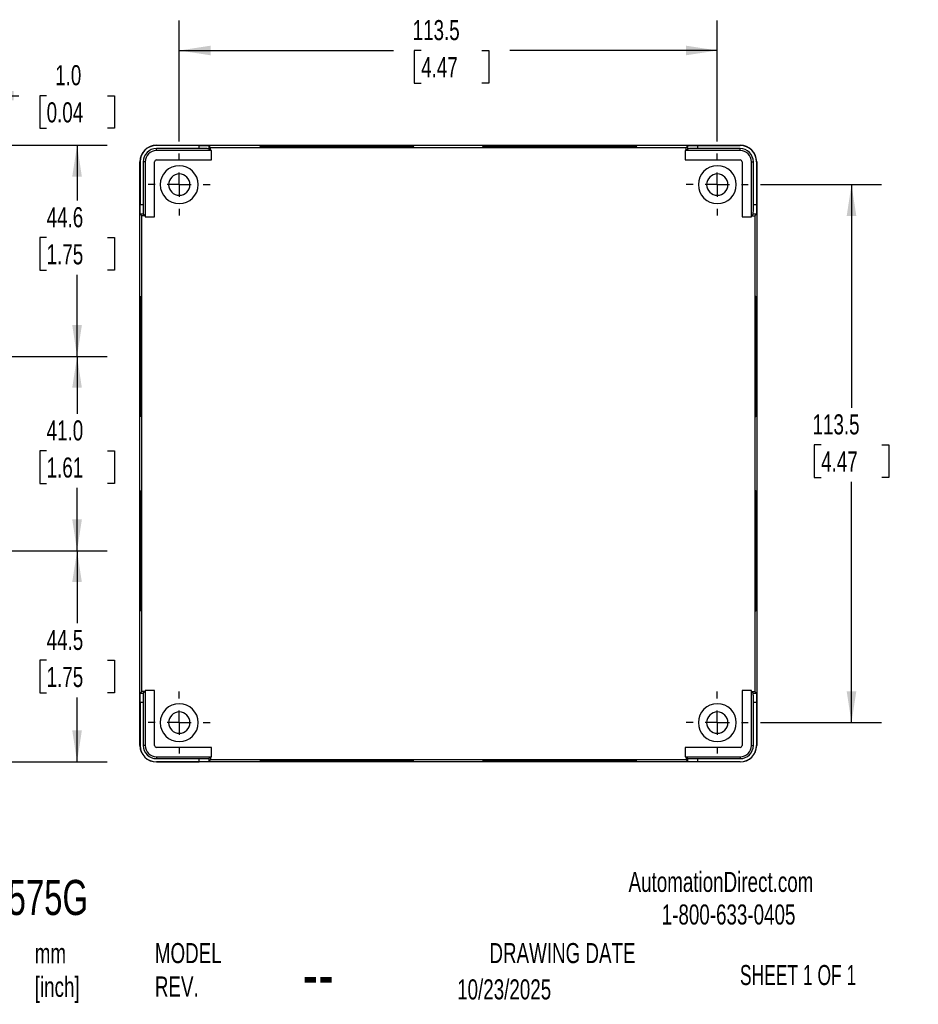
# Model space of a CAD drawing. Header units: millimetres. Extents: x 0 to 543, y 0 to 413.
# Tile 2 of 3: x 353 to 543, y 14 to 222. Entities that reach past the tile are written whole.
import ezdxf

# ---------------------------------------------------------------- set-up
doc = ezdxf.new("R2010")
doc.units = ezdxf.units.MM
doc.header["$LTSCALE"] = 2
doc.linetypes.add('CENTERX2', pattern=[20.32, 12.7, -2.54, 2.54, -2.54])
doc.layers.add('CENTER', color=40, linetype='CENTERX2')
doc.layers.add('DIMENSIONS', color=140, linetype='Continuous', lineweight=25)
doc.layers.add('TEXT', color=140, linetype='Continuous', lineweight=25)
doc.styles.add('SLDTEXTSTYLE0', font='TXT', dxfattribs={"width": 0.7})
doc.styles.add('SLDTEXTSTYLE1', font='TXT', dxfattribs={"width": 0.65})
doc.dimstyles.new('SLDDIMSTYLE0', dxfattribs={"dimtxt": 4.316016, "dimasz": 6.604, "dimexe": 0, "dimexo": 0.0625, "dimgap": 1.079004, "dimtad": 0, "dimtih": 1, "dimtoh": 1, "dimdec": 1, "dimrnd": 1e-09, "dimzin": 12, "dimdsep": 46, "dimtxsty": 'SLDTEXTSTYLE0', "dimsah": 1, "dimcen": 0.09, "dimadec": 0, "dimazin": 3, "dimtfac": 1, "dimtdec": 1, "dimtofl": 0, "dimtmove": 0, "dimatfit": 3, "dimfxl": 0, "dimfrac": 2, "dimtolj": 1, "dimtzin": 12, "dimarcsym": 0})
doc.dimstyles.new('SLDDIMSTYLE1', dxfattribs={"dimtxt": 4.316016, "dimasz": 6.604, "dimexe": 0, "dimexo": 0.0625, "dimgap": 1.079004, "dimtad": 0, "dimtih": 1, "dimtoh": 1, "dimdec": 1, "dimrnd": 1e-09, "dimzin": 4, "dimdsep": 46, "dimtxsty": 'SLDTEXTSTYLE0', "dimsah": 1, "dimcen": 0.09, "dimadec": 0, "dimazin": 1, "dimtfac": 1, "dimtdec": 1, "dimtofl": 0, "dimtmove": 0, "dimatfit": 3, "dimfxl": 0, "dimfrac": 2, "dimtolj": 1, "dimtzin": 12, "dimarcsym": 0})
doc.dimstyles.new('SLDDIMSTYLE2', dxfattribs={"dimtxt": 4.316016, "dimasz": 6.604, "dimexe": 0, "dimexo": 0.0625, "dimgap": 1.079004, "dimtad": 0, "dimtih": 1, "dimtoh": 1, "dimdec": 1, "dimrnd": 1e-09, "dimzin": 4, "dimdsep": 46, "dimtxsty": 'SLDTEXTSTYLE0', "dimsah": 1, "dimcen": 0.09, "dimadec": 0, "dimazin": 1, "dimtfac": 1, "dimtdec": 1, "dimtmove": 0, "dimatfit": 0, "dimfxl": 0, "dimfrac": 2, "dimtolj": 1, "dimtzin": 12, "dimarcsym": 0})

# ---------------------------------------------------------------- blocks, each defined once
blk = doc.blocks.new('_D_4')
at = {"layer": 'DIMENSIONS'}
for p, q in [((297.6, 195.03), (371.41, 195.03)), ((365.06, 195.03), (365.06, 183.38)), ((358.64, 175.55), (357.2, 175.55)), ((357.2, 175.55), (357.2, 168.69)), ((371.47, 175.55), (372.92, 175.55)), ((372.92, 175.55), (372.92, 168.69)), ((357.2, 168.69), (358.64, 168.69)), ((372.92, 168.69), (371.47, 168.69)), ((365.06, 150.48), (365.06, 167.73)), ((335.35, 150.48), (371.41, 150.48))]:
    blk.add_line(p, q, dxfattribs=at)
for points in [[(365.06, 195.03), (364.04, 188.43), (366.07, 188.43)], [(365.06, 150.48), (366.07, 157.09), (364.04, 157.09)]]:
    blk.add_solid(points, dxfattribs=at)
at = {"layer": 'DIMENSIONS', "char_height": 4.233, "attachment_point": 1, "style": 'SLDTEXTSTYLE0'}
for s, insert in [('44.6', (358.64, 181.97)), ('1.75', (358.64, 174.15))]:
    blk.add_mtext(s, dxfattribs=dict(at, insert=insert))
blk = doc.blocks.new('_D_5')
at = {"layer": 'DIMENSIONS'}
for p, q in [((335.35, 150.48), (371.41, 150.48)), ((365.06, 150.48), (365.06, 138.4)), ((358.64, 130.57), (357.2, 130.57)), ((357.2, 130.57), (357.2, 123.71)), ((371.47, 130.57), (372.92, 130.57)), ((372.92, 130.57), (372.92, 123.71)), ((357.2, 123.71), (358.64, 123.71)), ((365.06, 109.48), (365.06, 122.75)), ((372.92, 123.71), (371.47, 123.71)), ((335.35, 109.48), (371.41, 109.48))]:
    blk.add_line(p, q, dxfattribs=at)
for points in [[(365.06, 150.48), (364.04, 143.88), (366.07, 143.88)], [(365.06, 109.48), (366.07, 116.09), (364.04, 116.09)]]:
    blk.add_solid(points, dxfattribs=at)
at = {"layer": 'DIMENSIONS', "char_height": 4.233, "attachment_point": 1, "style": 'SLDTEXTSTYLE0'}
for s, insert in [('41.0', (358.64, 137)), ('1.61', (358.64, 129.17))]:
    blk.add_mtext(s, dxfattribs=dict(at, insert=insert))
blk = doc.blocks.new('_D_6')
at = {"layer": 'DIMENSIONS'}
for p, q in [((335.35, 109.48), (371.41, 109.48)), ((365.06, 109.48), (365.06, 94.2)), ((358.64, 86.38), (357.2, 86.38)), ((357.2, 86.38), (357.2, 79.52)), ((371.47, 86.38), (372.92, 86.38)), ((372.92, 86.38), (372.92, 79.52)), ((357.2, 79.52), (358.64, 79.52)), ((372.92, 79.52), (371.47, 79.52)), ((365.06, 64.98), (365.06, 78.55)), ((297.6, 64.98), (371.41, 64.98))]:
    blk.add_line(p, q, dxfattribs=at)
for points in [[(365.06, 109.48), (364.04, 102.88), (366.07, 102.88)], [(365.06, 64.98), (366.07, 71.59), (364.04, 71.59)]]:
    blk.add_solid(points, dxfattribs=at)
at = {"layer": 'DIMENSIONS', "char_height": 4.233, "attachment_point": 1, "style": 'SLDTEXTSTYLE0'}
for s, insert in [('44.5', (358.64, 92.8)), ('1.75', (358.64, 84.98))]:
    blk.add_mtext(s, dxfattribs=dict(at, insert=insert))
blk = doc.blocks.new('_D_7')
at = {"layer": 'DIMENSIONS'}
for p, q in [((344.06, 182.68), (344.06, 211.85)), ((345.06, 194.07), (345.06, 211.85)), ((344.06, 205.5), (331.36, 205.5)), ((345.06, 205.5), (352.8, 205.5)), ((358.64, 205.5), (357.2, 205.5)), ((357.2, 205.5), (357.2, 198.64)), ((371.47, 205.5), (372.92, 205.5)), ((372.92, 205.5), (372.92, 198.64)), ((357.2, 198.64), (358.64, 198.64)), ((372.92, 198.64), (371.47, 198.64))]:
    blk.add_line(p, q, dxfattribs=at)
for points in [[(344.06, 205.5), (337.45, 206.52), (337.45, 204.49)], [(345.06, 205.5), (351.66, 204.49), (351.66, 206.52)]]:
    blk.add_solid(points, dxfattribs=at)
at = {"layer": 'DIMENSIONS', "char_height": 4.233, "attachment_point": 1, "style": 'SLDTEXTSTYLE0'}
for s, insert in [('1.0', (360.44, 211.93)), ('0.04', (358.64, 204.1))]:
    blk.add_mtext(s, dxfattribs=dict(at, insert=insert))
blk = doc.blocks.new('_D_11')
at = {"layer": 'DIMENSIONS'}
for p, q in [((386.61, 195.81), (386.61, 221.38)), ((500.11, 195.81), (500.11, 221.38)), ((386.61, 215.03), (431.79, 215.03)), ((437.64, 215.03), (436.19, 215.03)), ((436.19, 215.03), (436.19, 208.17)), ((450.47, 215.03), (451.92, 215.03)), ((451.92, 215.03), (451.92, 208.17)), ((500.11, 215.03), (456.31, 215.03)), ((436.19, 208.17), (437.64, 208.17)), ((451.92, 208.17), (450.47, 208.17))]:
    blk.add_line(p, q, dxfattribs=at)
for points in [[(386.61, 215.03), (393.22, 214.02), (393.22, 216.05)], [(500.11, 215.03), (493.51, 216.05), (493.51, 214.02)]]:
    blk.add_solid(points, dxfattribs=at)
at = {"layer": 'DIMENSIONS', "char_height": 4.233, "attachment_point": 1, "style": 'SLDTEXTSTYLE0'}
for s, insert in [('113.5', (435.85, 221.45)), ('4.47', (437.64, 213.63))]:
    blk.add_mtext(s, dxfattribs=dict(at, insert=insert))
blk = doc.blocks.new('_D_12')
at = {"layer": 'DIMENSIONS'}
for p, q in [((509.19, 186.73), (534.76, 186.73)), ((528.41, 186.73), (528.41, 139.67)), ((522, 131.84), (520.55, 131.84)), ((520.55, 131.84), (520.55, 124.98)), ((534.83, 131.84), (536.27, 131.84)), ((536.27, 131.84), (536.27, 124.98)), ((520.55, 124.98), (522, 124.98)), ((536.27, 124.98), (534.83, 124.98)), ((528.41, 73.23), (528.41, 124.02)), ((509.19, 73.23), (534.76, 73.23))]:
    blk.add_line(p, q, dxfattribs=at)
for points in [[(528.41, 186.73), (527.4, 180.13), (529.43, 180.13)], [(528.41, 73.23), (529.43, 79.84), (527.4, 79.84)]]:
    blk.add_solid(points, dxfattribs=at)
at = {"layer": 'DIMENSIONS', "char_height": 4.233, "attachment_point": 1, "style": 'SLDTEXTSTYLE0'}
for s, insert in [('113.5', (520.2, 138.27)), ('4.47', (522, 130.44))]:
    blk.add_mtext(s, dxfattribs=dict(at, insert=insert))
blk = doc.blocks.new('SW_CENTERMARKSYMBOL_4')
at = {"layer": 'CENTER', "color": 0}
for p, q in [((0, 5.08), (0, 6.54)), ((0, 0), (0, 2.54)), ((-5.08, 0), (-6.54, 0)), ((0, 0), (-2.54, 0)), ((0, 0), (0, -2.54)), ((0, 0), (2.54, 0)), ((5.08, 0), (6.54, 0)), ((0, -5.08), (0, -6.54))]:
    blk.add_line(p, q, dxfattribs=at)
blk = doc.blocks.new('SW_CENTERMARKSYMBOL_5')
at = {"layer": 'CENTER', "color": 0}
for p, q in [((0, 5.08), (0, 6.54)), ((0, 0), (0, 2.54)), ((-5.08, 0), (-6.54, 0)), ((0, 0), (-2.54, 0)), ((0, 0), (0, -2.54)), ((0, 0), (2.54, 0)), ((5.08, 0), (6.54, 0)), ((0, -5.08), (0, -6.54))]:
    blk.add_line(p, q, dxfattribs=at)
blk = doc.blocks.new('SW_CENTERMARKSYMBOL_6')
at = {"layer": 'CENTER', "color": 0}
for p, q in [((0, 5.08), (0, 6.54)), ((0, 0), (0, 2.54)), ((-5.08, 0), (-6.54, 0)), ((0, 0), (-2.54, 0)), ((0, 0), (0, -2.54)), ((0, 0), (2.54, 0)), ((5.08, 0), (6.54, 0)), ((0, -5.08), (0, -6.54))]:
    blk.add_line(p, q, dxfattribs=at)
blk = doc.blocks.new('SW_CENTERMARKSYMBOL_7')
at = {"layer": 'CENTER', "color": 0}
for p, q in [((0, 5.08), (0, 6.54)), ((0, 0), (0, 2.54)), ((-5.08, 0), (-6.54, 0)), ((0, 0), (-2.54, 0)), ((0, 0), (0, -2.54)), ((0, 0), (2.54, 0)), ((5.08, 0), (6.54, 0)), ((0, -5.08), (0, -6.54))]:
    blk.add_line(p, q, dxfattribs=at)

msp = doc.modelspace()

# ---------------------------------------------------------------- linework, layer by layer
for p, q in [((381.81, 195), (381.81, 195.03)), ((381.81, 195.03), (504.91, 195.03)), ((390.83, 195), (381.81, 195)), ((381.81, 193.93), (381.81, 194.33)), ((390.83, 194.33), (381.81, 194.33)), ((393.4, 193.93), (381.81, 193.93)), ((390.83, 194.33), (390.83, 195)), ((393.21, 194.6), (392.83, 194.98)), ((392.83, 194.98), (392.83, 194.31)), ((393.21, 193.94), (392.83, 194.31)), ((393.21, 193.94), (393.21, 194.6)), ((393.21, 194.6), (493.52, 194.6)), ((393.41, 193.94), (393.21, 193.94)), ((393.4, 193.93), (393.41, 193.94)), ((393.4, 191.95), (393.4, 193.93)), ((393.41, 191.94), (393.41, 193.94)), ((419.86, 194.76), (419.86, 194.96)), ((419.86, 194.67), (419.86, 194.7)), ((466.86, 194.76), (466.86, 194.96)), ((466.86, 194.67), (466.86, 194.7)), ((493.33, 193.93), (493.32, 193.94)), ((493.52, 193.94), (493.32, 193.94)), ((493.32, 193.94), (493.32, 191.94)), ((493.33, 193.93), (493.33, 191.95)), ((504.91, 193.93), (493.33, 193.93)), ((493.9, 194.98), (493.52, 194.6)), ((493.52, 193.94), (493.52, 194.6)), ((493.52, 193.94), (493.9, 194.31)), ((493.9, 194.31), (493.9, 194.98)), ((495.9, 195), (504.91, 195)), ((495.9, 195), (495.9, 194.33)), ((504.91, 194.33), (495.9, 194.33)), ((504.91, 195), (504.91, 195.03)), ((504.91, 193.93), (504.91, 194.33)), ((378.31, 68.43), (378.31, 191.53)), ((378.35, 191.53), (378.31, 191.53)), ((378.35, 191.53), (378.35, 182.51)), ((379.41, 191.53), (379.01, 191.53)), ((379.01, 191.53), (379.01, 182.51)), ((379.41, 191.53), (379.41, 179.95)), ((381.4, 179.95), (381.4, 191.53)), ((381.4, 191.53), (381.41, 191.53)), ((381.41, 179.94), (381.41, 191.53)), ((381.81, 191.95), (393.4, 191.95)), ((381.81, 191.95), (381.81, 191.94)), ((381.81, 191.94), (393.41, 191.94)), ((393.4, 191.95), (393.41, 191.94)), ((493.33, 191.95), (493.32, 191.94)), ((493.32, 191.94), (504.91, 191.94)), ((493.33, 191.95), (504.91, 191.95)), ((504.91, 191.95), (504.91, 191.94)), ((505.33, 191.53), (505.32, 191.53)), ((505.32, 191.53), (505.32, 179.94)), ((505.33, 191.53), (505.33, 179.95)), ((507.31, 179.95), (507.31, 191.53)), ((507.31, 191.53), (507.71, 191.53)), ((507.71, 182.51), (507.71, 191.53)), ((508.38, 191.53), (508.38, 182.51)), ((508.38, 191.53), (508.41, 191.53)), ((508.41, 191.53), (508.41, 68.43)), ((378.35, 182.51), (379.01, 182.51)), ((507.71, 182.51), (508.38, 182.51)), ((378.37, 180.51), (378.74, 180.14)), ((379.03, 180.51), (378.37, 180.51)), ((378.74, 79.82), (378.74, 180.14)), ((379.41, 180.14), (378.74, 180.14)), ((379.41, 180.14), (379.03, 180.51)), ((379.41, 180.14), (379.41, 179.94)), ((379.41, 179.95), (381.4, 179.95)), ((379.41, 179.95), (379.41, 179.94)), ((379.41, 179.94), (381.41, 179.94)), ((381.4, 179.95), (381.41, 179.94)), ((505.33, 179.95), (505.32, 179.94)), ((505.32, 179.94), (507.32, 179.94)), ((505.33, 179.95), (507.31, 179.95)), ((507.31, 179.95), (507.32, 179.94)), ((507.32, 180.14), (507.7, 180.51)), ((507.32, 179.94), (507.32, 180.14)), ((507.32, 180.14), (507.99, 180.14)), ((508.36, 180.51), (507.7, 180.51)), ((507.99, 180.14), (508.36, 180.51)), ((507.99, 180.14), (507.99, 79.82)), ((378.62, 150.48), (378.42, 150.48)), ((508.11, 150.48), (508.31, 150.48)), ((378.62, 109.48), (378.42, 109.48)), ((508.11, 109.48), (508.31, 109.48)), ((378.74, 79.82), (378.37, 79.45)), ((378.37, 79.45), (379.03, 79.45)), ((379.41, 79.82), (378.74, 79.82)), ((379.41, 79.82), (379.03, 79.45)), ((381.4, 80.02), (379.41, 80.02)), ((379.41, 80.02), (379.41, 68.43)), ((379.41, 80.02), (379.41, 79.82)), ((379.41, 80.02), (379.41, 80.02)), ((381.41, 80.02), (379.41, 80.02)), ((381.4, 68.43), (381.4, 80.02)), ((381.4, 80.02), (381.41, 80.02)), ((381.41, 68.43), (381.41, 80.02)), ((505.33, 80.02), (505.32, 80.02)), ((505.32, 80.02), (505.32, 68.43)), ((507.32, 80.02), (505.32, 80.02)), ((505.33, 80.02), (505.33, 68.43)), ((507.31, 80.02), (505.33, 80.02)), ((507.31, 68.43), (507.31, 80.02)), ((507.31, 80.02), (507.32, 80.02)), ((507.32, 79.82), (507.32, 80.02)), ((507.32, 79.82), (507.7, 79.45)), ((507.32, 79.82), (507.99, 79.82)), ((507.7, 79.45), (508.36, 79.45)), ((508.36, 79.45), (507.99, 79.82)), ((378.35, 77.45), (378.35, 68.43)), ((379.01, 77.45), (378.35, 77.45)), ((379.01, 77.45), (379.01, 68.43)), ((507.71, 68.43), (507.71, 77.45)), ((508.38, 77.45), (507.71, 77.45)), ((508.38, 77.45), (508.38, 68.43)), ((378.35, 68.43), (378.31, 68.43)), ((379.41, 68.43), (379.01, 68.43)), ((381.4, 68.43), (381.41, 68.43)), ((393.4, 68.02), (381.81, 68.02)), ((381.81, 68.02), (381.81, 68.02)), ((393.41, 68.02), (381.81, 68.02)), ((393.4, 66.03), (393.4, 68.02)), ((393.4, 68.02), (393.41, 68.02)), ((393.41, 66.02), (393.41, 68.02)), ((493.33, 68.02), (493.32, 68.02)), ((504.91, 68.02), (493.32, 68.02)), ((493.32, 68.02), (493.32, 66.02)), ((493.33, 68.02), (493.33, 66.03)), ((504.91, 68.02), (493.33, 68.02)), ((504.91, 68.02), (504.91, 68.02)), ((505.33, 68.43), (505.32, 68.43)), ((507.31, 68.43), (507.71, 68.43)), ((508.38, 68.43), (508.41, 68.43)), ((381.81, 66.03), (393.4, 66.03)), ((381.81, 66.03), (381.81, 65.63)), ((381.81, 65.63), (390.83, 65.63)), ((381.81, 64.97), (381.81, 64.93)), ((381.81, 64.97), (390.83, 64.97)), ((504.91, 64.93), (381.81, 64.93)), ((390.83, 64.97), (390.83, 65.63)), ((393.21, 66.02), (392.83, 65.65)), ((392.83, 65.65), (392.83, 64.98)), ((392.83, 64.98), (393.21, 65.36)), ((393.21, 66.02), (393.41, 66.02)), ((393.21, 66.02), (393.21, 65.36)), ((493.52, 65.36), (393.21, 65.36)), ((393.4, 66.03), (393.41, 66.02)), ((419.86, 65.29), (419.86, 65.26)), ((419.86, 65.21), (419.86, 65.01)), ((466.86, 65.29), (466.86, 65.26)), ((466.86, 65.21), (466.86, 65.01)), ((493.33, 66.03), (493.32, 66.02)), ((493.32, 66.02), (493.52, 66.02)), ((493.33, 66.03), (504.91, 66.03)), ((493.52, 66.02), (493.9, 65.65)), ((493.52, 66.02), (493.52, 65.36)), ((493.52, 65.36), (493.9, 64.98)), ((493.9, 64.98), (493.9, 65.65)), ((495.9, 65.63), (504.91, 65.63)), ((495.9, 65.63), (495.9, 64.97)), ((504.91, 64.97), (495.9, 64.97)), ((504.91, 66.03), (504.91, 65.63)), ((504.91, 64.97), (504.91, 64.93))]:
    msp.add_line(p, q)
at = {"flags": 128}
for points in [[(419.86, 194.67), (418.36, 194.67), (416.88, 194.67), (415.42, 194.68), (413.99, 194.68), (412.62, 194.69), (411.31, 194.69), (410.07, 194.7), (408.92, 194.71), (407.85, 194.72), (406.9, 194.73), (406.05, 194.74), (405.32, 194.75), (404.71, 194.76), (404.23, 194.77), (403.89, 194.79), (403.68, 194.8), (403.61, 194.81), (403.68, 194.83), (403.89, 194.84), (404.23, 194.85), (404.71, 194.86), (405.32, 194.88), (406.05, 194.89), (406.9, 194.9), (407.85, 194.91), (408.92, 194.92), (410.07, 194.93), (411.31, 194.93), (412.62, 194.94), (413.99, 194.95), (415.42, 194.95), (416.88, 194.95), (418.36, 194.95), (419.86, 194.96)], [(408.34, 194.71), (408.92, 194.72), (410.07, 194.73), (411.31, 194.73), (412.62, 194.74), (413.99, 194.75), (415.42, 194.75), (416.88, 194.75), (418.36, 194.75), (419.86, 194.76)], [(413.44, 194.68), (414.23, 194.69), (415.26, 194.69), (416.36, 194.7), (417.5, 194.7), (418.67, 194.7), (419.86, 194.7)], [(419.86, 194.96), (421.36, 194.95), (422.85, 194.95), (424.31, 194.95), (425.73, 194.95), (427.11, 194.94), (428.42, 194.93), (429.66, 194.93), (430.81, 194.92), (431.87, 194.91), (432.83, 194.9), (433.68, 194.89), (434.41, 194.88), (435.02, 194.86), (435.49, 194.85), (435.84, 194.84), (436.04, 194.83), (436.11, 194.81), (436.04, 194.8), (435.84, 194.79), (435.49, 194.77), (435.02, 194.76), (434.41, 194.75), (433.68, 194.74), (432.83, 194.73), (431.87, 194.72), (430.81, 194.71), (429.66, 194.7), (428.42, 194.69), (427.11, 194.69), (425.73, 194.68), (424.31, 194.68), (422.85, 194.67), (421.36, 194.67), (419.86, 194.67)], [(419.86, 194.76), (421.36, 194.75), (422.85, 194.75), (424.31, 194.75), (425.73, 194.75), (427.11, 194.74), (428.42, 194.73), (429.66, 194.73), (430.81, 194.72), (431.38, 194.71)], [(419.86, 194.7), (421.05, 194.7), (422.23, 194.7), (423.37, 194.7), (424.46, 194.69), (425.5, 194.69), (426.28, 194.68)], [(466.86, 194.67), (465.36, 194.67), (463.88, 194.67), (462.42, 194.68), (460.99, 194.68), (459.62, 194.69), (458.31, 194.69), (457.07, 194.7), (455.92, 194.71), (454.85, 194.72), (453.9, 194.73), (453.05, 194.74), (452.32, 194.75), (451.71, 194.76), (451.23, 194.77), (450.89, 194.79), (450.68, 194.8), (450.61, 194.81), (450.68, 194.83), (450.89, 194.84), (451.23, 194.85), (451.71, 194.86), (452.32, 194.88), (453.05, 194.89), (453.9, 194.9), (454.85, 194.91), (455.92, 194.92), (457.07, 194.93), (458.31, 194.93), (459.62, 194.94), (460.99, 194.95), (462.42, 194.95), (463.88, 194.95), (465.36, 194.95), (466.86, 194.96)], [(455.34, 194.71), (455.92, 194.72), (457.07, 194.73), (458.31, 194.73), (459.62, 194.74), (460.99, 194.75), (462.42, 194.75), (463.88, 194.75), (465.36, 194.75), (466.86, 194.76)], [(460.44, 194.68), (461.23, 194.69), (462.26, 194.69), (463.36, 194.7), (464.5, 194.7), (465.67, 194.7), (466.86, 194.7)], [(466.86, 194.96), (468.36, 194.95), (469.85, 194.95), (471.31, 194.95), (472.73, 194.95), (474.11, 194.94), (475.42, 194.93), (476.66, 194.93), (477.81, 194.92), (478.87, 194.91), (479.83, 194.9), (480.68, 194.89), (481.41, 194.88), (482.02, 194.86), (482.49, 194.85), (482.84, 194.84), (483.04, 194.83), (483.11, 194.81), (483.04, 194.8), (482.84, 194.79), (482.49, 194.77), (482.02, 194.76), (481.41, 194.75), (480.68, 194.74), (479.83, 194.73), (478.87, 194.72), (477.81, 194.71), (476.66, 194.7), (475.42, 194.69), (474.11, 194.69), (472.73, 194.68), (471.31, 194.68), (469.85, 194.67), (468.36, 194.67), (466.86, 194.67)], [(466.86, 194.76), (468.36, 194.75), (469.85, 194.75), (471.31, 194.75), (472.73, 194.75), (474.11, 194.74), (475.42, 194.73), (476.66, 194.73), (477.81, 194.72), (478.38, 194.71)], [(466.86, 194.7), (468.05, 194.7), (469.23, 194.7), (470.37, 194.7), (471.46, 194.69), (472.5, 194.69), (473.28, 194.68)], [(378.42, 150.48), (378.42, 151.81), (378.42, 153.13), (378.43, 154.42), (378.43, 155.67), (378.43, 156.86), (378.44, 157.98), (378.45, 159.01), (378.46, 159.96), (378.47, 160.8), (378.48, 161.52), (378.49, 162.13), (378.5, 162.61), (378.51, 162.95), (378.52, 163.16), (378.53, 163.23), (378.54, 163.16), (378.55, 162.95), (378.57, 162.61), (378.58, 162.13), (378.59, 161.52), (378.6, 160.8), (378.61, 159.96), (378.61, 159.01), (378.62, 157.98), (378.63, 156.86), (378.63, 155.67), (378.64, 154.42), (378.64, 153.13), (378.64, 151.81), (378.64, 150.48)], [(508.31, 150.48), (508.31, 151.81), (508.3, 153.13), (508.3, 154.42), (508.3, 155.67), (508.29, 156.86), (508.28, 157.98), (508.28, 159.01), (508.27, 159.96), (508.26, 160.8), (508.25, 161.52), (508.24, 162.13), (508.23, 162.61), (508.22, 162.95), (508.21, 163.16), (508.19, 163.23), (508.18, 163.16), (508.17, 162.95), (508.16, 162.61), (508.15, 162.13), (508.14, 161.52), (508.13, 160.8), (508.12, 159.96), (508.11, 159.01), (508.1, 157.98), (508.1, 156.86), (508.09, 155.67), (508.09, 154.42), (508.09, 153.13), (508.08, 151.81), (508.08, 150.48)], [(378.62, 150.48), (378.62, 151.81), (378.62, 153.13), (378.63, 154.42), (378.63, 155.67), (378.63, 156.07)], [(508.11, 150.48), (508.11, 151.81), (508.1, 153.13), (508.1, 154.42), (508.1, 155.67), (508.09, 156.07)], [(378.64, 150.48), (378.64, 149.15), (378.64, 147.83), (378.64, 146.54), (378.63, 145.3), (378.63, 144.11), (378.62, 142.99), (378.61, 141.95), (378.61, 141.01), (378.6, 140.17), (378.59, 139.44), (378.58, 138.83), (378.57, 138.36), (378.55, 138.01), (378.54, 137.8), (378.53, 137.73), (378.52, 137.8), (378.51, 138.01), (378.5, 138.36), (378.49, 138.83), (378.48, 139.44), (378.47, 140.17), (378.46, 141.01), (378.45, 141.95), (378.44, 142.99), (378.43, 144.11), (378.43, 145.3), (378.43, 146.54), (378.42, 147.83), (378.42, 149.15), (378.42, 150.48)], [(378.63, 144.89), (378.63, 145.3), (378.63, 146.54), (378.62, 147.83), (378.62, 149.15), (378.62, 150.48)], [(508.08, 150.48), (508.08, 149.15), (508.09, 147.83), (508.09, 146.54), (508.09, 145.3), (508.1, 144.11), (508.1, 142.99), (508.11, 141.95), (508.12, 141.01), (508.13, 140.17), (508.14, 139.44), (508.15, 138.83), (508.16, 138.36), (508.17, 138.01), (508.18, 137.8), (508.19, 137.73), (508.21, 137.8), (508.22, 138.01), (508.23, 138.36), (508.24, 138.83), (508.25, 139.44), (508.26, 140.17), (508.27, 141.01), (508.28, 141.95), (508.28, 142.99), (508.29, 144.11), (508.3, 145.3), (508.3, 146.54), (508.3, 147.83), (508.31, 149.15), (508.31, 150.48)], [(508.09, 144.89), (508.1, 145.3), (508.1, 146.54), (508.1, 147.83), (508.11, 149.15), (508.11, 150.48)], [(378.42, 109.48), (378.42, 110.81), (378.42, 112.13), (378.43, 113.42), (378.43, 114.67), (378.43, 115.86), (378.44, 116.98), (378.45, 118.01), (378.46, 118.96), (378.47, 119.8), (378.48, 120.52), (378.49, 121.13), (378.5, 121.61), (378.51, 121.95), (378.52, 122.16), (378.53, 122.23), (378.54, 122.16), (378.55, 121.95), (378.57, 121.61), (378.58, 121.13), (378.59, 120.52), (378.6, 119.8), (378.61, 118.96), (378.61, 118.01), (378.62, 116.98), (378.63, 115.86), (378.63, 114.67), (378.64, 113.42), (378.64, 112.13), (378.64, 110.81), (378.64, 109.48)], [(508.31, 109.48), (508.31, 110.81), (508.3, 112.13), (508.3, 113.42), (508.3, 114.67), (508.29, 115.86), (508.28, 116.98), (508.28, 118.01), (508.27, 118.96), (508.26, 119.8), (508.25, 120.52), (508.24, 121.13), (508.23, 121.61), (508.22, 121.95), (508.21, 122.16), (508.19, 122.23), (508.18, 122.16), (508.17, 121.95), (508.16, 121.61), (508.15, 121.13), (508.14, 120.52), (508.13, 119.8), (508.12, 118.96), (508.11, 118.01), (508.1, 116.98), (508.1, 115.86), (508.09, 114.67), (508.09, 113.42), (508.09, 112.13), (508.08, 110.81), (508.08, 109.48)], [(378.62, 109.48), (378.62, 110.81), (378.62, 112.13), (378.63, 113.42), (378.63, 114.67), (378.63, 115.07)], [(508.11, 109.48), (508.11, 110.81), (508.1, 112.13), (508.1, 113.42), (508.1, 114.67), (508.09, 115.07)], [(378.64, 109.48), (378.64, 108.15), (378.64, 106.83), (378.64, 105.54), (378.63, 104.3), (378.63, 103.11), (378.62, 101.99), (378.61, 100.95), (378.61, 100.01), (378.6, 99.17), (378.59, 98.44), (378.58, 97.83), (378.57, 97.36), (378.55, 97.01), (378.54, 96.8), (378.53, 96.73), (378.52, 96.8), (378.51, 97.01), (378.5, 97.36), (378.49, 97.83), (378.48, 98.44), (378.47, 99.17), (378.46, 100.01), (378.45, 100.95), (378.44, 101.99), (378.43, 103.11), (378.43, 104.3), (378.43, 105.54), (378.42, 106.83), (378.42, 108.15), (378.42, 109.48)], [(378.63, 103.89), (378.63, 104.3), (378.63, 105.54), (378.62, 106.83), (378.62, 108.15), (378.62, 109.48)], [(508.08, 109.48), (508.08, 108.15), (508.09, 106.83), (508.09, 105.54), (508.09, 104.3), (508.1, 103.11), (508.1, 101.99), (508.11, 100.95), (508.12, 100.01), (508.13, 99.17), (508.14, 98.44), (508.15, 97.83), (508.16, 97.36), (508.17, 97.01), (508.18, 96.8), (508.19, 96.73), (508.21, 96.8), (508.22, 97.01), (508.23, 97.36), (508.24, 97.83), (508.25, 98.44), (508.26, 99.17), (508.27, 100.01), (508.28, 100.95), (508.28, 101.99), (508.29, 103.11), (508.3, 104.3), (508.3, 105.54), (508.3, 106.83), (508.31, 108.15), (508.31, 109.48)], [(508.09, 103.89), (508.1, 104.3), (508.1, 105.54), (508.1, 106.83), (508.11, 108.15), (508.11, 109.48)], [(419.86, 65.29), (418.36, 65.29), (416.88, 65.29), (415.42, 65.29), (413.99, 65.28), (412.62, 65.28), (411.31, 65.27), (410.07, 65.26), (408.92, 65.25), (407.85, 65.25), (406.9, 65.24), (406.05, 65.22), (405.32, 65.21), (404.71, 65.2), (404.23, 65.19), (403.89, 65.18), (403.68, 65.16), (403.61, 65.15), (403.68, 65.14), (403.89, 65.12), (404.23, 65.11), (404.71, 65.1), (405.32, 65.09), (406.05, 65.08), (406.9, 65.06), (407.85, 65.05), (408.92, 65.04), (410.07, 65.04), (411.31, 65.03), (412.62, 65.02), (413.99, 65.02), (415.42, 65.01), (416.88, 65.01), (418.36, 65.01), (419.86, 65.01)], [(408.34, 65.25), (408.92, 65.24), (410.07, 65.24), (411.31, 65.23), (412.62, 65.22), (413.99, 65.22), (415.42, 65.21), (416.88, 65.21), (418.36, 65.21), (419.86, 65.21)], [(413.44, 65.28), (414.23, 65.27), (415.26, 65.27), (416.36, 65.27), (417.5, 65.26), (418.67, 65.26), (419.86, 65.26)], [(419.86, 65.01), (421.36, 65.01), (422.85, 65.01), (424.31, 65.01), (425.73, 65.02), (427.11, 65.02), (428.42, 65.03), (429.66, 65.04), (430.81, 65.04), (431.87, 65.05), (432.83, 65.06), (433.68, 65.08), (434.41, 65.09), (435.02, 65.1), (435.49, 65.11), (435.84, 65.12), (436.04, 65.14), (436.11, 65.15), (436.04, 65.16), (435.84, 65.18), (435.49, 65.19), (435.02, 65.2), (434.41, 65.21), (433.68, 65.22), (432.83, 65.24), (431.87, 65.25), (430.81, 65.25), (429.66, 65.26), (428.42, 65.27), (427.11, 65.28), (425.73, 65.28), (424.31, 65.29), (422.85, 65.29), (421.36, 65.29), (419.86, 65.29)], [(419.86, 65.26), (421.05, 65.26), (422.23, 65.26), (423.37, 65.27), (424.46, 65.27), (425.5, 65.27), (426.28, 65.28)], [(419.86, 65.21), (421.36, 65.21), (422.85, 65.21), (424.31, 65.21), (425.73, 65.22), (427.11, 65.22), (428.42, 65.23), (429.66, 65.24), (430.81, 65.24), (431.38, 65.25)], [(466.86, 65.29), (465.36, 65.29), (463.88, 65.29), (462.42, 65.29), (460.99, 65.28), (459.62, 65.28), (458.31, 65.27), (457.07, 65.26), (455.92, 65.25), (454.85, 65.25), (453.9, 65.24), (453.05, 65.22), (452.32, 65.21), (451.71, 65.2), (451.23, 65.19), (450.89, 65.18), (450.68, 65.16), (450.61, 65.15), (450.68, 65.14), (450.89, 65.12), (451.23, 65.11), (451.71, 65.1), (452.32, 65.09), (453.05, 65.08), (453.9, 65.06), (454.85, 65.05), (455.92, 65.04), (457.07, 65.04), (458.31, 65.03), (459.62, 65.02), (460.99, 65.02), (462.42, 65.01), (463.88, 65.01), (465.36, 65.01), (466.86, 65.01)], [(455.34, 65.25), (455.92, 65.24), (457.07, 65.24), (458.31, 65.23), (459.62, 65.22), (460.99, 65.22), (462.42, 65.21), (463.88, 65.21), (465.36, 65.21), (466.86, 65.21)], [(460.44, 65.28), (461.23, 65.27), (462.26, 65.27), (463.36, 65.27), (464.5, 65.26), (465.67, 65.26), (466.86, 65.26)], [(466.86, 65.01), (468.36, 65.01), (469.85, 65.01), (471.31, 65.01), (472.73, 65.02), (474.11, 65.02), (475.42, 65.03), (476.66, 65.04), (477.81, 65.04), (478.87, 65.05), (479.83, 65.06), (480.68, 65.08), (481.41, 65.09), (482.02, 65.1), (482.49, 65.11), (482.84, 65.12), (483.04, 65.14), (483.11, 65.15), (483.04, 65.16), (482.84, 65.18), (482.49, 65.19), (482.02, 65.2), (481.41, 65.21), (480.68, 65.22), (479.83, 65.24), (478.87, 65.25), (477.81, 65.25), (476.66, 65.26), (475.42, 65.27), (474.11, 65.28), (472.73, 65.28), (471.31, 65.29), (469.85, 65.29), (468.36, 65.29), (466.86, 65.29)], [(466.86, 65.26), (468.05, 65.26), (469.23, 65.26), (470.37, 65.27), (471.46, 65.27), (472.5, 65.27), (473.28, 65.28)], [(466.86, 65.21), (468.36, 65.21), (469.85, 65.21), (471.31, 65.21), (472.73, 65.22), (474.11, 65.22), (475.42, 65.23), (476.66, 65.24), (477.81, 65.24), (478.38, 65.25)]]:
    msp.add_lwpolyline(points, dxfattribs=at)
for centre, radius, start, end in [((381.81, 191.53), 3.5, 90, 180), ((381.81, 191.53), 3.47, 90, 180), ((381.81, 191.53), 2.8, 90, 180), ((381.81, 191.53), 2.4, 90, 180), ((504.91, 191.53), 3.5, 0, 90), ((504.91, 191.53), 3.47, 0, 90), ((504.91, 191.53), 2.8, 0, 90), ((504.91, 191.53), 2.4, 0, 90), ((381.81, 191.53), 0.416, 90, 180), ((381.81, 191.53), 0.407, 90, 180), ((504.91, 191.53), 0.416, 0, 90), ((504.91, 191.53), 0.407, 0, 90), ((386.61, 186.73), 4, 90, 270), ((386.61, 186.73), 4, 270, 90), ((500.11, 186.73), 4, 90, 270), ((500.11, 186.73), 4, 270, 90), ((386.61, 186.73), 2.25, 90, 270), ((386.61, 186.73), 2.25, 270, 90), ((500.11, 186.73), 2.25, 90, 270), ((500.11, 186.73), 2.25, 270, 90), ((386.61, 73.23), 4, 90, 270), ((386.61, 73.23), 4, 270, 90), ((500.11, 73.23), 4, 90, 270), ((500.11, 73.23), 4, 270, 90), ((386.61, 73.23), 2.25, 90, 270), ((386.61, 73.23), 2.25, 270, 90), ((500.11, 73.23), 2.25, 90, 270), ((500.11, 73.23), 2.25, 270, 90), ((381.81, 68.43), 3.5, 180, 270), ((381.81, 68.43), 3.47, 180, 270), ((381.81, 68.43), 2.8, 180, 270), ((381.81, 68.43), 2.4, 180, 270), ((381.81, 68.43), 0.416, 180, 270), ((381.81, 68.43), 0.407, 180, 270), ((504.91, 68.43), 2.4, 270, 0), ((504.91, 68.43), 2.8, 270, 0), ((504.91, 68.43), 0.416, 270, 0), ((504.91, 68.43), 0.407, 270, 0), ((504.91, 68.43), 3.5, 270, 0), ((504.91, 68.43), 3.47, 270, 0)]:
    msp.add_arc(centre, radius, start, end)
for points in [[(390.83, 195), (391.06, 195), (391.32, 195), (391.81, 194.99), (392.04, 194.99), (392.43, 194.99), (392.59, 194.99), (392.78, 194.98), (392.83, 194.98), (392.83, 194.98)], [(392.83, 194.31), (392.83, 194.32), (392.78, 194.32), (392.59, 194.32), (392.43, 194.32), (392.04, 194.33), (391.81, 194.33), (391.32, 194.33), (391.06, 194.33), (390.83, 194.33)], [(493.9, 194.98), (493.9, 194.98), (493.94, 194.98), (494.14, 194.99), (494.29, 194.99), (494.68, 194.99), (494.92, 194.99), (495.41, 195), (495.66, 195), (495.9, 195)], [(495.9, 194.33), (495.66, 194.33), (495.41, 194.33), (494.92, 194.33), (494.68, 194.33), (494.29, 194.32), (494.14, 194.32), (493.94, 194.32), (493.9, 194.32), (493.9, 194.31)], [(378.37, 180.51), (378.36, 180.52), (378.36, 180.56), (378.36, 180.76), (378.35, 180.91), (378.35, 181.3), (378.35, 181.54), (378.35, 182.03), (378.35, 182.28), (378.35, 182.51)], [(379.01, 182.51), (379.01, 182.28), (379.01, 182.03), (379.01, 181.54), (379.02, 181.3), (379.02, 180.91), (379.02, 180.76), (379.03, 180.56), (379.03, 180.52), (379.03, 180.51)], [(507.7, 180.51), (507.7, 180.52), (507.7, 180.56), (507.7, 180.76), (507.71, 180.91), (507.71, 181.3), (507.71, 181.54), (507.71, 182.03), (507.71, 182.28), (507.71, 182.51)], [(508.38, 182.51), (508.38, 182.28), (508.38, 182.03), (508.38, 181.54), (508.37, 181.3), (508.37, 180.91), (508.37, 180.76), (508.36, 180.56), (508.36, 180.52), (508.36, 180.51)], [(378.35, 77.45), (378.35, 77.68), (378.35, 77.94), (378.35, 78.43), (378.35, 78.66), (378.35, 79.05), (378.36, 79.2), (378.36, 79.4), (378.36, 79.45), (378.37, 79.45)], [(379.03, 79.45), (379.03, 79.45), (379.03, 79.4), (379.02, 79.2), (379.02, 79.05), (379.02, 78.66), (379.01, 78.43), (379.01, 77.94), (379.01, 77.68), (379.01, 77.45)], [(507.71, 77.45), (507.71, 77.68), (507.71, 77.94), (507.71, 78.43), (507.71, 78.66), (507.71, 79.05), (507.7, 79.2), (507.7, 79.4), (507.7, 79.45), (507.7, 79.45)], [(508.36, 79.45), (508.36, 79.45), (508.36, 79.4), (508.37, 79.2), (508.37, 79.05), (508.37, 78.66), (508.38, 78.43), (508.38, 77.94), (508.38, 77.68), (508.38, 77.45)], [(390.83, 65.63), (391.06, 65.63), (391.32, 65.63), (391.81, 65.63), (392.04, 65.63), (392.43, 65.64), (392.59, 65.64), (392.78, 65.64), (392.83, 65.65), (392.83, 65.65)], [(392.83, 64.98), (392.83, 64.98), (392.78, 64.98), (392.59, 64.98), (392.43, 64.97), (392.04, 64.97), (391.81, 64.97), (391.32, 64.97), (391.06, 64.97), (390.83, 64.97)], [(493.9, 65.65), (493.9, 65.65), (493.94, 65.64), (494.14, 65.64), (494.29, 65.64), (494.68, 65.63), (494.92, 65.63), (495.41, 65.63), (495.66, 65.63), (495.9, 65.63)], [(495.9, 64.97), (495.66, 64.97), (495.41, 64.97), (494.92, 64.97), (494.68, 64.97), (494.29, 64.97), (494.14, 64.98), (493.94, 64.98), (493.9, 64.98), (493.9, 64.98)]]:
    msp.add_open_spline(points, degree=3, knots=[0, 0, 0, 0, 0.25, 0.25, 0.5, 0.5, 0.75, 0.75, 1, 1, 1, 1])

# ---------------------------------------------------------------- block references
at = {"layer": 'CENTER'}
for name, p in [('SW_CENTERMARKSYMBOL_4', (386.61, 186.73)), ('SW_CENTERMARKSYMBOL_5', (500.11, 186.73)), ('SW_CENTERMARKSYMBOL_6', (386.61, 73.23)), ('SW_CENTERMARKSYMBOL_7', (500.11, 73.23))]:
    msp.add_blockref(name, p, dxfattribs=at)

# ---------------------------------------------------------------- texts
at = {"color": 179, "linetype": 'Continuous', "lineweight": 18, "char_height": 4.2333, "attachment_point": 1, "style": 'SLDTEXTSTYLE0'}
for s, insert in [('AutomationDirect.com', (481.39, 41.75)), ('1-800-633-0405', (488.38, 34.87))]:
    msp.add_mtext(s, dxfattribs=dict(at, insert=insert))
at = {"layer": 'TEXT'}
for s, insert, char_height, attachment_point, style in [('ULPCM12575G', (318.42, 40.05), 7.4083, 1, 'SLDTEXTSTYLE0'), ('mm^J[inch]', (356.13, 26.66), 4.233, 1, 'SLDTEXTSTYLE0'), ('MODEL ^JREV.', (381.47, 26.73), 4.2333, 1, 'SLDTEXTSTYLE0'), ('DRAWING DATE', (467.45, 26.73), 4.2333, 2, 'SLDTEXTSTYLE0'), ('SHEET 1 OF 1', (504.88, 22.1), 4.2333, 1, 'SLDTEXTSTYLE1'), ('--', (412.6, 25.47), 10.583, 1, 'SLDTEXTSTYLE0'), ('10/23/2025', (445.23, 19.07), 4.233, 1, 'SLDTEXTSTYLE0')]:
    msp.add_mtext(s, dxfattribs=dict(at, insert=insert, char_height=char_height, attachment_point=attachment_point, style=style))

# ---------------------------------------------------------------- dimensions: what is measured, and where the dimension line sits
at = {"layer": 'DIMENSIONS'}
dim = msp.add_linear_dim(base=(500.11, 215.03), p1=(386.61, 193.27), p2=(500.11, 193.27), dimstyle='SLDDIMSTYLE0', dxfattribs=at)
dim.commit()
dim.dimension.update_dxf_attribs({"geometry": '_D_11', "text_midpoint": (444.05, 215.03), "dimtype": 160})
for base, p1, p2, angle, dimstyle, picture, middle in [((345.06, 205.5), (344.06, 180.14), (345.06, 191.53), 0, 'SLDDIMSTYLE2', '_D_7', (365.06, 205.5)), ((365.05766371, 150.48150379), (295.05766371, 195.03150379), (332.81393388, 150.48150379), 90, 'SLDDIMSTYLE0', '_D_4', (365.05766371, 175.55113499)), ((528.41, 73.23), (506.65, 186.73), (506.65, 73.23), 90, 'SLDDIMSTYLE0', '_D_12', (528.41, 131.84)), ((365.06, 109.48), (332.81, 150.48), (332.81, 109.48), 90, 'SLDDIMSTYLE1', '_D_5', (365.06, 130.57)), ((365.06, 109.48), (295.06, 64.98), (332.81, 109.48), 90, 'SLDDIMSTYLE0', '_D_6', (365.06, 86.38))]:
    dim = msp.add_linear_dim(base=base, p1=p1, p2=p2, angle=angle, dimstyle=dimstyle, dxfattribs=at)
    dim.commit()
    dim.dimension.update_dxf_attribs({"geometry": picture, "text_midpoint": middle, "dimtype": 160})

doc.saveas('drawing.dxf')
